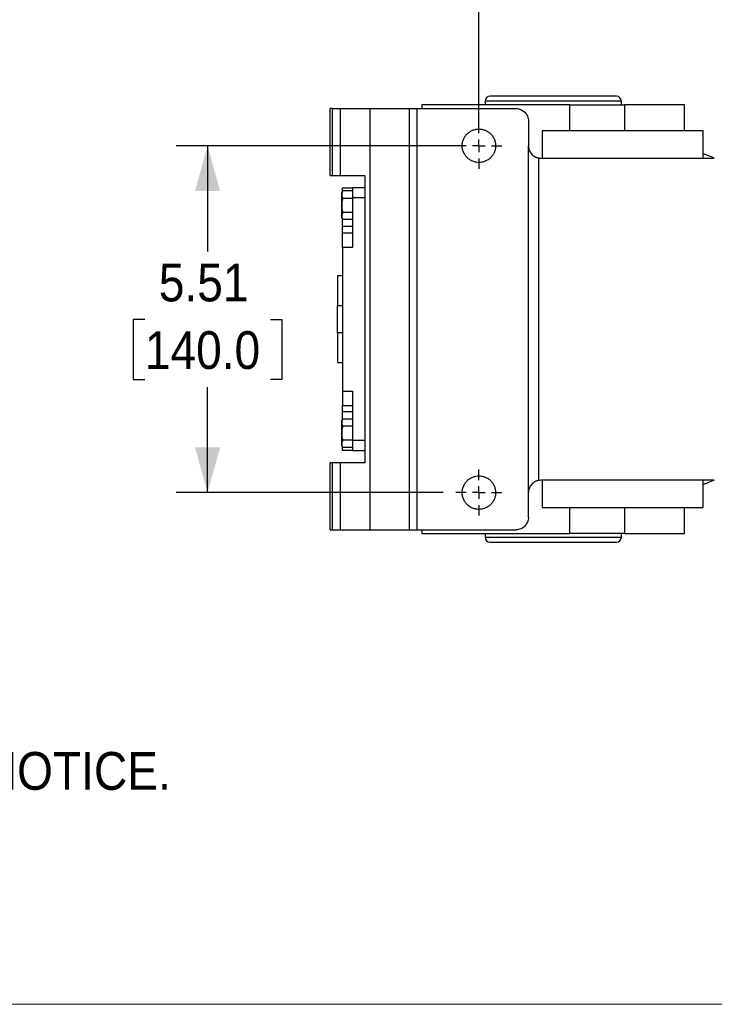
# Model space of a CAD drawing. Header units: inches. Extents: x 0 to 68, y 0 to 44.
# Tile 8 of 27: x 26 to 37.1, y 0 to 15.6. Entities that reach past the tile are written whole.
import ezdxf

# ---------------------------------------------------------------- set-up
doc = ezdxf.new("R2010")
doc.units = ezdxf.units.IN
doc.header["$LTSCALE"] = 4
doc.header["$MEASUREMENT"] = 0
doc.linetypes.add('SLD-Center', pattern=[0.75, 0.6, -0.05, 0.05, -0.05])
doc.linetypes.add('SLD-Solid', pattern=[0])
doc.layers.add('CENTER', color=40, linetype='SLD-Center')
doc.layers.add('SLD-DEFPOINTS', color=7, linetype='Continuous')
doc.layers.add('DIMENSIONS', color=140, linetype='SLD-Solid', lineweight=25)
doc.layers.add('TEXT', color=140, linetype='SLD-Solid', lineweight=25)
doc.styles.add('SLDTEXTSTYLE0', font='GOTHIC.TTF', dxfattribs={"width": 0.913})
doc.dimstyles.new('SLDDIMSTYLE0', dxfattribs={"dimtxt": 0.6, "dimasz": 0.72, "dimexe": 0, "dimexo": 0.0625, "dimgap": 0.15, "dimtad": 0, "dimtih": 1, "dimtoh": 1, "dimrnd": 1e-09, "dimzin": 12, "dimdsep": 46, "dimtxsty": 'SLDTEXTSTYLE0', "dimsah": 1, "dimcen": 0.09, "dimadec": 0, "dimazin": 3, "dimtfac": 1, "dimtofl": 0, "dimtmove": 0, "dimatfit": 3, "dimfxl": 0, "dimfrac": 2, "dimtolj": 1, "dimtzin": 12, "dimarcsym": 0})
doc.dimstyles.new('SLDDIMSTYLE9', dxfattribs={"dimtxt": 0.6, "dimasz": 0.72, "dimexe": 0, "dimexo": 0.0625, "dimgap": 0.15, "dimtad": 0, "dimtih": 1, "dimtoh": 1, "dimrnd": 1e-09, "dimzin": 12, "dimdsep": 46, "dimtxsty": 'SLDTEXTSTYLE0', "dimsah": 1, "dimcen": 0.09, "dimadec": 0, "dimazin": 3, "dimtfac": 1, "dimtmove": 0, "dimatfit": 0, "dimfxl": 0, "dimfrac": 2, "dimtolj": 1, "dimtzin": 12, "dimarcsym": 0})

# ---------------------------------------------------------------- blocks, each defined once
blk = doc.blocks.new('Block2')
at = {"color": 7, "linetype": 'SLD-Solid', "lineweight": 18}
blk.add_line((68, 0), (0, 0), dxfattribs=at)
blk = doc.blocks.new('SW_NOTE_0')
at = {"layer": 'TEXT', "color": 0, "insert": (0, -0.785), "char_height": 0.6, "attachment_point": 1, "style": 'SLDTEXTSTYLE0'}
blk.add_mtext('  1. DIMENSIONS CAN BE CHANGED BY MANUFACTURER WITHOUT NOTICE.', dxfattribs=at)
blk = doc.blocks.new('_D_21')
at = {"layer": 'DIMENSIONS'}
for p, q in [((33.336, 13.842), (33.336, 18.014)), ((38.06, 14.208), (38.06, 18.014)), ((33.336, 17.514), (31.836, 17.514)), ((34.701, 17.509), (34.518, 17.509)), ((34.518, 17.509), (34.518, 16.557)), ((36.696, 17.509), (36.879, 17.509)), ((36.879, 17.509), (36.879, 16.557)), ((38.06, 17.514), (39.56, 17.514)), ((34.518, 16.557), (34.701, 16.557)), ((36.879, 16.557), (36.696, 16.557))]:
    blk.add_line(p, q, dxfattribs=at)
for points in [[(33.336, 17.514), (32.616, 17.714), (32.616, 17.314)], [(38.06, 17.514), (38.78, 17.314), (38.78, 17.714)]]:
    blk.add_solid(points, dxfattribs=at)
at = {"layer": 'DIMENSIONS', "char_height": 0.6, "attachment_point": 1, "style": 'SLDTEXTSTYLE0'}
for s, insert in [('4.72', (34.922, 18.398)), ('120.0', (34.701, 17.323))]:
    blk.add_mtext(s, dxfattribs=dict(at, insert=insert))
blk = doc.blocks.new('_D_23')
at = {"layer": 'DIMENSIONS'}
for p, q in [((33.136, 13.642), (28.526, 13.642)), ((29.026, 13.642), (29.026, 11.965)), ((28.029, 10.882), (27.846, 10.882)), ((27.846, 10.882), (27.846, 9.929)), ((30.024, 10.882), (30.207, 10.882)), ((30.207, 10.882), (30.207, 9.929)), ((27.846, 9.929), (28.029, 9.929)), ((30.207, 9.929), (30.024, 9.929)), ((29.026, 8.131), (29.026, 9.807)), ((32.77, 8.131), (28.526, 8.131))]:
    blk.add_line(p, q, dxfattribs=at)
for points in [[(29.026, 13.642), (28.826, 12.922), (29.226, 12.922)], [(29.026, 8.131), (29.226, 8.851), (28.826, 8.851)]]:
    blk.add_solid(points, dxfattribs=at)
at = {"layer": 'DIMENSIONS', "char_height": 0.6, "attachment_point": 1, "style": 'SLDTEXTSTYLE0'}
for s, insert in [('5.51', (28.251, 11.77)), ('140.0', (28.029, 10.696))]:
    blk.add_mtext(s, dxfattribs=dict(at, insert=insert))
blk = doc.blocks.new('SW_CENTERMARKSYMBOL_9')
at = {"layer": 'CENTER', "color": 0}
for p, q in [((0, 0.2), (0, 0.366)), ((-0.2, 0), (-0.366, 0)), ((0, 0), (-0.1, 0)), ((0, 0), (0, 0.1)), ((0, 0), (0, -0.1)), ((0, 0), (0.1, 0)), ((0.2, 0), (0.366, 0)), ((0, -0.2), (0, -0.366))]:
    blk.add_line(p, q, dxfattribs=at)
blk = doc.blocks.new('SW_CENTERMARKSYMBOL_12')
at = {"layer": 'CENTER', "color": 0}
for p, q in [((0, 0.2), (0, 0.366)), ((-0.2, 0), (-0.366, 0)), ((0, 0), (-0.1, 0)), ((0, 0), (0, 0.1)), ((0, 0), (0, -0.1)), ((0, 0), (0.1, 0)), ((0.2, 0), (0.366, 0)), ((0, -0.2), (0, -0.366))]:
    blk.add_line(p, q, dxfattribs=at)

msp = doc.modelspace()

# ---------------------------------------------------------------- linework, layer by layer
for p, q in [((32.431, 14.292), (32.431, 14.233)), ((33.434, 14.351), (33.434, 14.292)), ((35.6, 14.351), (33.434, 14.351)), ((34.779, 13.879), (34.779, 14.292)), ((35.6, 14.292), (35.6, 14.351)), ((35.647, 14.292), (35.647, 13.879)), ((36.604, 13.879), (36.604, 14.292)), ((30.974, 13.17), (30.974, 14.233)), ((31.013, 14.233), (30.974, 14.233)), ((31.013, 13.17), (31.013, 14.233)), ((31.131, 14.233), (31.131, 13.17)), ((31.604, 14.233), (31.604, 7.54)), ((31.604, 14.233), (32.234, 14.233)), ((32.234, 7.54), (32.234, 14.233)), ((32.352, 14.233), (32.352, 7.54)), ((32.352, 14.233), (33.927, 14.233)), ((34.123, 14.036), (34.123, 13.642)), ((34.342, 13.879), (34.342, 13.446)), ((36.901, 13.446), (36.901, 13.879)), ((34.123, 8.131), (34.123, 13.642)), ((34.281, 13.449), (34.281, 8.323)), ((34.32, 13.446), (37.076, 13.446)), ((30.974, 13.17), (31.013, 13.17)), ((31.525, 13.17), (31.525, 8.603)), ((31.172, 12.925), (31.156, 12.891)), ((31.156, 12.891), (31.156, 12.891)), ((31.171, 12.973), (31.328, 12.973)), ((31.171, 12.923), (31.171, 12.973)), ((31.328, 12.925), (31.172, 12.925)), ((31.525, 12.973), (31.328, 12.973)), ((31.172, 12.811), (31.328, 12.811)), ((31.328, 12.816), (31.328, 12.028)), ((31.525, 12.816), (31.328, 12.816)), ((31.328, 12.584), (31.172, 12.584)), ((31.156, 12.504), (31.172, 12.47)), ((31.171, 12.36), (31.171, 12.472)), ((31.328, 12.47), (31.172, 12.47)), ((31.328, 12.36), (31.171, 12.36)), ((31.171, 12.257), (31.328, 12.257)), ((31.171, 12.028), (31.171, 12.257)), ((31.171, 12.028), (31.171, 9.745)), ((31.328, 12.028), (31.171, 12.028)), ((31.171, 11.575), (31.092, 11.575)), ((31.092, 11.103), (31.171, 11.103)), ((31.092, 10.67), (31.092, 11.103)), ((31.171, 10.67), (31.092, 10.67)), ((31.092, 10.197), (31.171, 10.197)), ((31.171, 10.288), (31.171, 10.288)), ((31.171, 9.831), (31.171, 9.831)), ((31.171, 9.745), (31.328, 9.745)), ((31.171, 9.745), (31.171, 9.516)), ((31.328, 9.745), (31.328, 8.957)), ((31.171, 9.516), (31.328, 9.516)), ((31.328, 9.413), (31.171, 9.413)), ((31.171, 9.301), (31.171, 9.413)), ((31.172, 9.303), (31.156, 9.269)), ((31.172, 9.303), (31.328, 9.303)), ((31.328, 9.189), (31.172, 9.189)), ((31.328, 8.962), (31.172, 8.962)), ((31.525, 8.957), (31.328, 8.957)), ((31.156, 8.882), (31.172, 8.848)), ((31.156, 8.882), (31.171, 8.85)), ((31.171, 8.8), (31.171, 8.85)), ((31.328, 8.8), (31.171, 8.8)), ((31.328, 8.848), (31.172, 8.848)), ((31.328, 8.8), (31.525, 8.8)), ((30.974, 7.54), (30.974, 8.603)), ((31.013, 8.603), (30.974, 8.603)), ((31.013, 7.54), (31.013, 8.603)), ((31.131, 8.603), (31.131, 7.54)), ((37.076, 8.327), (34.32, 8.327)), ((34.342, 8.327), (34.342, 7.894)), ((36.901, 7.894), (36.901, 8.327)), ((34.123, 7.737), (34.123, 8.131)), ((34.779, 7.481), (34.779, 7.894)), ((35.647, 7.894), (35.647, 7.481)), ((36.604, 7.481), (36.604, 7.894)), ((30.974, 7.54), (31.013, 7.54)), ((31.604, 7.54), (32.234, 7.54)), ((32.352, 7.54), (33.927, 7.54)), ((32.431, 7.54), (32.431, 7.481)), ((33.434, 7.481), (33.434, 7.422)), ((33.434, 7.422), (35.6, 7.422)), ((35.6, 7.422), (35.6, 7.481))]:
    msp.add_line(p, q)
for centre, start, end in [((33.513, 14.351), 90, 180), ((35.521, 14.351), 0, 90), ((33.513, 7.422), 180, 270), ((35.521, 7.422), 270, 0)]:
    msp.add_arc(centre, 0.0787, start, end)
for points, knots in [([(34.517, 14.43), (34.251, 14.43), (33.995, 14.43), (33.619, 14.43), (33.513, 14.43), (33.513, 14.43)], [0, 0, 0, 0, 0.5, 0.5, 1, 1, 1, 1]), ([(35.521, 14.43), (35.521, 14.43), (35.415, 14.43), (35.039, 14.43), (34.783, 14.43), (34.517, 14.43)], [0, 0, 0, 0, 0.5, 0.5, 1, 1, 1, 1]), ([(34.779, 14.292), (34.633, 14.292), (34.485, 14.292), (34.191, 14.292), (34.045, 14.292), (33.763, 14.292), (33.627, 14.292), (33.369, 14.292), (33.248, 14.292), (33.027, 14.292), (32.927, 14.292), (32.751, 14.292), (32.676, 14.292), (32.555, 14.292), (32.508, 14.292), (32.446, 14.292), (32.431, 14.292), (32.431, 14.292)], [0, 0, 0, 0, 0.125, 0.125, 0.25, 0.25, 0.375, 0.375, 0.5, 0.5, 0.625, 0.625, 0.75, 0.75, 0.875, 0.875, 1, 1, 1, 1]), ([(34.779, 14.292), (34.785, 14.292), (34.797, 14.292), (34.815, 14.292), (34.834, 14.292), (34.852, 14.292), (34.871, 14.292), (34.89, 14.292), (34.909, 14.292), (34.929, 14.292), (34.949, 14.292), (34.996, 14.292), (35.073, 14.292), (35.183, 14.292), (35.297, 14.292), (35.387, 14.292), (35.452, 14.292), (35.491, 14.292), (35.53, 14.292), (35.569, 14.292), (35.608, 14.292), (35.634, 14.292), (35.647, 14.292)], [0, 0, 0, 0, 0.024838, 0.049643, 0.074423, 0.099188, 0.123944, 0.148701, 0.173467, 0.198249, 0.223057, 0.247899, 0.37394, 0.500003, 0.626044, 0.752107, 0.793483, 0.834784, 0.876048, 0.917313, 0.958617, 1, 1, 1, 1]), ([(36.604, 14.292), (36.604, 14.292), (36.582, 14.292), (36.496, 14.292), (36.432, 14.292), (36.266, 14.292), (36.163, 14.292), (35.927, 14.292), (35.793, 14.292), (35.647, 14.292)], [0, 0, 0, 0, 0.25, 0.25, 0.5, 0.5, 0.75, 0.75, 1, 1, 1, 1]), ([(31.013, 14.233), (31.015, 14.233), (31.02, 14.233), (31.026, 14.233), (31.032, 14.233), (31.038, 14.233), (31.045, 14.233), (31.051, 14.233), (31.062, 14.233), (31.079, 14.233), (31.097, 14.233), (31.113, 14.233), (31.122, 14.233), (31.127, 14.233), (31.129, 14.233), (31.131, 14.233), (31.131, 14.233), (31.131, 14.233)], [0, 0, 0, 0, 0.034551, 0.068855, 0.103013, 0.137124, 0.171291, 0.205614, 0.240191, 0.370053, 0.500029, 0.62989, 0.759866, 0.820149, 0.879905, 0.939676, 1, 1, 1, 1]), ([(31.131, 14.233), (31.131, 14.233), (31.131, 14.233), (31.132, 14.233), (31.133, 14.233), (31.134, 14.233), (31.135, 14.233), (31.137, 14.233), (31.141, 14.233), (31.149, 14.233), (31.164, 14.233), (31.184, 14.233), (31.216, 14.233), (31.267, 14.233), (31.33, 14.233), (31.386, 14.233), (31.429, 14.233), (31.473, 14.233), (31.51, 14.233), (31.539, 14.233), (31.561, 14.233), (31.582, 14.233), (31.597, 14.233), (31.604, 14.233)], [0, 0, 0, 0, 0.016677, 0.033328, 0.049962, 0.066591, 0.083228, 0.099883, 0.116567, 0.178316, 0.240093, 0.304416, 0.368767, 0.500003, 0.63124, 0.695563, 0.759914, 0.821663, 0.88344, 0.912605, 0.941713, 0.970824, 1, 1, 1, 1]), ([(32.234, 14.233), (32.236, 14.233), (32.24, 14.233), (32.246, 14.233), (32.253, 14.233), (32.259, 14.233), (32.265, 14.233), (32.271, 14.233), (32.283, 14.233), (32.299, 14.233), (32.318, 14.233), (32.333, 14.233), (32.342, 14.233), (32.347, 14.233), (32.35, 14.233), (32.351, 14.233), (32.352, 14.233), (32.352, 14.233)], [0, 0, 0, 0, 0.0345506, 0.0688551, 0.1030127, 0.1371244, 0.1712912, 0.2056137, 0.2401913, 0.3700531, 0.5000286, 0.6298904, 0.759866, 0.820149, 0.8799053, 0.9396756, 1, 1, 1, 1]), ([(33.927, 14.233), (33.952, 14.233), (33.978, 14.228), (34.026, 14.208), (34.048, 14.193), (34.084, 14.157), (34.099, 14.135), (34.118, 14.088), (34.123, 14.062), (34.123, 14.036)], [0, 0, 0, 0, 0.25, 0.25, 0.5, 0.5, 0.75, 0.75, 1, 1, 1, 1]), ([(33.07, 13.642), (33.07, 13.646), (33.07, 13.652), (33.071, 13.662), (33.072, 13.671), (33.073, 13.681), (33.076, 13.696), (33.08, 13.716), (33.089, 13.741), (33.1, 13.765), (33.118, 13.796), (33.147, 13.832), (33.189, 13.866), (33.237, 13.891), (33.286, 13.905), (33.336, 13.91), (33.386, 13.905), (33.435, 13.891), (33.483, 13.866), (33.525, 13.832), (33.554, 13.796), (33.572, 13.765), (33.583, 13.741), (33.592, 13.716), (33.597, 13.694), (33.6, 13.675), (33.601, 13.659), (33.602, 13.648), (33.602, 13.642)], [0, 0, 0, 0, 0.0116735, 0.0233256, 0.0349718, 0.0466278, 0.0583094, 0.0891931, 0.1201015, 0.1522728, 0.1844691, 0.2501183, 0.3157676, 0.3800526, 0.4417717, 0.5000028, 0.5582339, 0.6199531, 0.6842381, 0.7498873, 0.8155366, 0.847708, 0.8799042, 0.9107878, 0.9416963, 0.9611374, 0.9805478, 1, 1, 1, 1]), ([(36.901, 13.879), (36.901, 13.879), (36.893, 13.879), (36.86, 13.879), (36.835, 13.879), (36.771, 13.879), (36.732, 13.879), (36.639, 13.879), (36.585, 13.879), (36.467, 13.879), (36.402, 13.879), (36.263, 13.879), (36.188, 13.879), (36.034, 13.879), (35.953, 13.879), (35.789, 13.879), (35.705, 13.879), (35.538, 13.879), (35.454, 13.879), (35.29, 13.879), (35.209, 13.879), (35.054, 13.879), (34.98, 13.879), (34.841, 13.879), (34.776, 13.879), (34.657, 13.879), (34.604, 13.879), (34.511, 13.879), (34.471, 13.879), (34.407, 13.879), (34.383, 13.879), (34.35, 13.879), (34.342, 13.879), (34.342, 13.879)], [0, 0, 0, 0, 0.0625, 0.0625, 0.125, 0.125, 0.1875, 0.1875, 0.25, 0.25, 0.3125, 0.3125, 0.375, 0.375, 0.4375, 0.4375, 0.5, 0.5, 0.5625, 0.5625, 0.625, 0.625, 0.6875, 0.6875, 0.75, 0.75, 0.8125, 0.8125, 0.875, 0.875, 0.9375, 0.9375, 1, 1, 1, 1]), ([(33.602, 13.642), (33.602, 13.639), (33.602, 13.633), (33.601, 13.623), (33.6, 13.613), (33.599, 13.604), (33.597, 13.589), (33.592, 13.569), (33.583, 13.544), (33.572, 13.52), (33.554, 13.489), (33.525, 13.453), (33.483, 13.419), (33.435, 13.394), (33.386, 13.38), (33.336, 13.375), (33.286, 13.38), (33.237, 13.394), (33.189, 13.419), (33.147, 13.453), (33.118, 13.489), (33.1, 13.52), (33.089, 13.544), (33.08, 13.569), (33.075, 13.591), (33.072, 13.61), (33.071, 13.626), (33.07, 13.637), (33.07, 13.642)], [0, 0, 0, 0, 0.011674, 0.023326, 0.034972, 0.046628, 0.058309, 0.089193, 0.120101, 0.152273, 0.184469, 0.250118, 0.315768, 0.380053, 0.441772, 0.500003, 0.558234, 0.619953, 0.684238, 0.749887, 0.815537, 0.847708, 0.879904, 0.910788, 0.941696, 0.961137, 0.980548, 1, 1, 1, 1]), ([(34.123, 13.642), (34.123, 13.639), (34.124, 13.633), (34.124, 13.625), (34.125, 13.619), (34.126, 13.609), (34.128, 13.598), (34.134, 13.577), (34.143, 13.554), (34.16, 13.526), (34.182, 13.501), (34.204, 13.483), (34.221, 13.472), (34.232, 13.466), (34.244, 13.461), (34.256, 13.456), (34.269, 13.452), (34.277, 13.45), (34.281, 13.449)], [0, 0, 0, 0, 0.039264, 0.073265, 0.102003, 0.125479, 0.19163, 0.250351, 0.383963, 0.499593, 0.631915, 0.749384, 0.794001, 0.837308, 0.879425, 0.920483, 0.960624, 1, 1, 1, 1]), ([(37.075, 13.446), (37.072, 13.447), (37.04, 13.46), (36.982, 13.484), (36.919, 13.508), (36.901, 13.515)], [0, 0, 0, 0, 0.0689057, 0.7390027, 1, 1, 1, 1]), ([(34.281, 13.449), (34.283, 13.449), (34.289, 13.448), (34.297, 13.447), (34.304, 13.446), (34.312, 13.446), (34.318, 13.446), (34.32, 13.446)], [0, 0, 0, 0, 0.200325, 0.400163, 0.599837, 0.799675, 1, 1, 1, 1]), ([(31.013, 13.17), (31.029, 13.17), (31.044, 13.17), (31.073, 13.17), (31.086, 13.17), (31.108, 13.17), (31.116, 13.17), (31.128, 13.17), (31.131, 13.17), (31.131, 13.17)], [0, 0, 0, 0, 0.25, 0.25, 0.5, 0.5, 0.75, 0.75, 1, 1, 1, 1]), ([(31.131, 13.17), (31.131, 13.17), (31.141, 13.17), (31.179, 13.17), (31.207, 13.17), (31.279, 13.17), (31.322, 13.17), (31.418, 13.17), (31.471, 13.17), (31.525, 13.17)], [0, 0, 0, 0, 0.25, 0.25, 0.5, 0.5, 0.75, 0.75, 1, 1, 1, 1]), ([(31.156, 12.891), (31.156, 12.891), (31.156, 12.886), (31.156, 12.867), (31.156, 12.852), (31.156, 12.816), (31.156, 12.795), (31.156, 12.748), (31.156, 12.723), (31.156, 12.672), (31.156, 12.647), (31.156, 12.6), (31.156, 12.579), (31.156, 12.543), (31.156, 12.528), (31.156, 12.509), (31.156, 12.504), (31.156, 12.504)], [0, 0, 0, 0, 0.125, 0.125, 0.25, 0.25, 0.375, 0.375, 0.5, 0.5, 0.625, 0.625, 0.75, 0.75, 0.875, 0.875, 1, 1, 1, 1]), ([(31.172, 12.925), (31.171, 12.922), (31.168, 12.917), (31.166, 12.91), (31.163, 12.903), (31.16, 12.894), (31.158, 12.882), (31.157, 12.868), (31.158, 12.854), (31.161, 12.84), (31.165, 12.826), (31.17, 12.816), (31.172, 12.811)], [0, 0, 0, 0, 0.065882, 0.129816, 0.191839, 0.251992, 0.378566, 0.502206, 0.618849, 0.74042, 0.867345, 1, 1, 1, 1]), ([(31.328, 12.973), (31.328, 12.973), (31.328, 12.969), (31.328, 12.953), (31.328, 12.942), (31.328, 12.912), (31.328, 12.895), (31.328, 12.857), (31.328, 12.836), (31.328, 12.816)], [0, 0, 0, 0, 0.25, 0.25, 0.5, 0.5, 0.75, 0.75, 1, 1, 1, 1]), ([(31.172, 12.811), (31.171, 12.806), (31.168, 12.797), (31.166, 12.782), (31.163, 12.768), (31.16, 12.75), (31.158, 12.726), (31.157, 12.697), (31.158, 12.669), (31.161, 12.641), (31.165, 12.612), (31.17, 12.593), (31.172, 12.584)], [0, 0, 0, 0, 0.06553, 0.129129, 0.190835, 0.250689, 0.376891, 0.500138, 0.623002, 0.748991, 0.870648, 1, 1, 1, 1]), ([(31.172, 12.584), (31.171, 12.581), (31.168, 12.577), (31.166, 12.569), (31.163, 12.562), (31.16, 12.553), (31.158, 12.541), (31.157, 12.527), (31.158, 12.513), (31.161, 12.499), (31.165, 12.485), (31.17, 12.475), (31.172, 12.47)], [0, 0, 0, 0, 0.065882, 0.129816, 0.191839, 0.251992, 0.378566, 0.502206, 0.618849, 0.74042, 0.867345, 1, 1, 1, 1]), ([(31.171, 12.257), (31.171, 12.258), (31.171, 12.26), (31.171, 12.263), (31.171, 12.267), (31.171, 12.271), (31.171, 12.277), (31.171, 12.285), (31.171, 12.298), (31.171, 12.312), (31.171, 12.326), (31.171, 12.338), (31.171, 12.349), (31.171, 12.356), (31.171, 12.36)], [0, 0, 0, 0, 0.049592, 0.099086, 0.148555, 0.198071, 0.247706, 0.373791, 0.500013, 0.626098, 0.75232, 0.834906, 0.917354, 1, 1, 1, 1]), ([(31.092, 11.575), (31.092, 11.575), (31.092, 11.563), (31.092, 11.516), (31.092, 11.481), (31.092, 11.393), (31.092, 11.341), (31.092, 11.227), (31.092, 11.165), (31.092, 11.103)], [0, 0, 0, 0, 0.25, 0.25, 0.5, 0.5, 0.75, 0.75, 1, 1, 1, 1]), ([(31.092, 10.67), (31.092, 10.608), (31.092, 10.546), (31.092, 10.432), (31.092, 10.38), (31.092, 10.292), (31.092, 10.257), (31.092, 10.21), (31.092, 10.197), (31.092, 10.197)], [0, 0, 0, 0, 0.25, 0.25, 0.5, 0.5, 0.75, 0.75, 1, 1, 1, 1]), ([(31.171, 9.413), (31.171, 9.415), (31.171, 9.42), (31.171, 9.426), (31.171, 9.433), (31.171, 9.439), (31.171, 9.449), (31.171, 9.461), (31.171, 9.475), (31.171, 9.487), (31.171, 9.497), (31.171, 9.505), (31.171, 9.511), (31.171, 9.514), (31.171, 9.516)], [0, 0, 0, 0, 0.049592, 0.099086, 0.148555, 0.198071, 0.247706, 0.373791, 0.500013, 0.626098, 0.75232, 0.834906, 0.917354, 1, 1, 1, 1]), ([(31.156, 9.269), (31.156, 9.269), (31.156, 9.264), (31.156, 9.244), (31.156, 9.23), (31.156, 9.194), (31.156, 9.173), (31.156, 9.126), (31.156, 9.101), (31.156, 9.05), (31.156, 9.025), (31.156, 8.978), (31.156, 8.957), (31.156, 8.921), (31.156, 8.906), (31.156, 8.887), (31.156, 8.882), (31.156, 8.882)], [0, 0, 0, 0, 0.125, 0.125, 0.25, 0.25, 0.375, 0.375, 0.5, 0.5, 0.625, 0.625, 0.75, 0.75, 0.875, 0.875, 1, 1, 1, 1]), ([(31.172, 9.303), (31.171, 9.3), (31.168, 9.295), (31.166, 9.288), (31.163, 9.281), (31.16, 9.272), (31.158, 9.26), (31.157, 9.246), (31.158, 9.232), (31.161, 9.218), (31.165, 9.204), (31.17, 9.194), (31.172, 9.189)], [0, 0, 0, 0, 0.065882, 0.129816, 0.191839, 0.251992, 0.378566, 0.502206, 0.618849, 0.74042, 0.867345, 1, 1, 1, 1]), ([(31.172, 9.189), (31.171, 9.184), (31.168, 9.175), (31.166, 9.16), (31.163, 9.146), (31.16, 9.127), (31.158, 9.104), (31.157, 9.075), (31.158, 9.047), (31.161, 9.019), (31.165, 8.99), (31.17, 8.971), (31.172, 8.962)], [0, 0, 0, 0, 0.06553, 0.129129, 0.190835, 0.250689, 0.376891, 0.500138, 0.623002, 0.748991, 0.870648, 1, 1, 1, 1]), ([(31.172, 8.962), (31.171, 8.959), (31.168, 8.954), (31.166, 8.947), (31.163, 8.94), (31.16, 8.931), (31.158, 8.919), (31.157, 8.905), (31.158, 8.891), (31.161, 8.877), (31.165, 8.863), (31.17, 8.853), (31.172, 8.848)], [0, 0, 0, 0, 0.065882, 0.129816, 0.191839, 0.251992, 0.378566, 0.502206, 0.618849, 0.74042, 0.867345, 1, 1, 1, 1]), ([(31.328, 8.957), (31.328, 8.937), (31.328, 8.916), (31.328, 8.878), (31.328, 8.861), (31.328, 8.831), (31.328, 8.82), (31.328, 8.804), (31.328, 8.8), (31.328, 8.8)], [0, 0, 0, 0, 0.25, 0.25, 0.5, 0.5, 0.75, 0.75, 1, 1, 1, 1]), ([(31.131, 8.603), (31.131, 8.603), (31.128, 8.603), (31.116, 8.603), (31.108, 8.603), (31.086, 8.603), (31.073, 8.603), (31.044, 8.603), (31.029, 8.603), (31.013, 8.603)], [0, 0, 0, 0, 0.25, 0.25, 0.5, 0.5, 0.75, 0.75, 1, 1, 1, 1]), ([(31.525, 8.603), (31.471, 8.603), (31.418, 8.603), (31.322, 8.603), (31.279, 8.603), (31.207, 8.603), (31.179, 8.603), (31.141, 8.603), (31.131, 8.603), (31.131, 8.603)], [0, 0, 0, 0, 0.25, 0.25, 0.5, 0.5, 0.75, 0.75, 1, 1, 1, 1]), ([(33.07, 8.131), (33.07, 8.134), (33.07, 8.14), (33.071, 8.15), (33.072, 8.16), (33.073, 8.169), (33.076, 8.184), (33.08, 8.204), (33.089, 8.229), (33.1, 8.253), (33.118, 8.284), (33.147, 8.32), (33.189, 8.354), (33.237, 8.379), (33.286, 8.393), (33.336, 8.398), (33.386, 8.393), (33.435, 8.379), (33.483, 8.354), (33.525, 8.32), (33.554, 8.284), (33.572, 8.253), (33.583, 8.229), (33.592, 8.204), (33.597, 8.182), (33.6, 8.163), (33.601, 8.147), (33.602, 8.136), (33.602, 8.131)], [0, 0, 0, 0, 0.011674, 0.023326, 0.034972, 0.046628, 0.058309, 0.089193, 0.120101, 0.152273, 0.184469, 0.250118, 0.315768, 0.380053, 0.441772, 0.500003, 0.558234, 0.619953, 0.684238, 0.749887, 0.815537, 0.847708, 0.879904, 0.910788, 0.941696, 0.961137, 0.980548, 1, 1, 1, 1]), ([(34.281, 8.323), (34.279, 8.323), (34.274, 8.322), (34.268, 8.32), (34.261, 8.318), (34.254, 8.316), (34.248, 8.314), (34.241, 8.311), (34.235, 8.308), (34.228, 8.305), (34.222, 8.301), (34.216, 8.297), (34.202, 8.289), (34.182, 8.272), (34.16, 8.247), (34.143, 8.219), (34.134, 8.195), (34.128, 8.175), (34.126, 8.161), (34.124, 8.146), (34.124, 8.136), (34.123, 8.131)], [0, 0, 0, 0, 0.021397, 0.042999, 0.064835, 0.086927, 0.109299, 0.131976, 0.154979, 0.178329, 0.202047, 0.226152, 0.250663, 0.368119, 0.500438, 0.616056, 0.749666, 0.808331, 0.874532, 0.926835, 1, 1, 1, 1]), ([(37.075, 8.327), (37.071, 8.326), (37.038, 8.312), (36.981, 8.288), (36.918, 8.265), (36.901, 8.258)], [0, 0, 0, 0, 0.082143, 0.748065, 1, 1, 1, 1]), ([(33.602, 8.131), (33.602, 8.127), (33.602, 8.121), (33.601, 8.111), (33.6, 8.101), (33.599, 8.092), (33.597, 8.077), (33.592, 8.057), (33.583, 8.032), (33.572, 8.008), (33.554, 7.977), (33.525, 7.941), (33.483, 7.907), (33.435, 7.882), (33.386, 7.868), (33.336, 7.863), (33.286, 7.868), (33.237, 7.882), (33.189, 7.907), (33.147, 7.941), (33.118, 7.977), (33.1, 8.008), (33.089, 8.032), (33.08, 8.057), (33.075, 8.079), (33.072, 8.098), (33.071, 8.114), (33.07, 8.125), (33.07, 8.131)], [0, 0, 0, 0, 0.011674, 0.023326, 0.034972, 0.046628, 0.058309, 0.089193, 0.120101, 0.152273, 0.184469, 0.250118, 0.315768, 0.380053, 0.441772, 0.500003, 0.558234, 0.619953, 0.684238, 0.749887, 0.815537, 0.847708, 0.879904, 0.910788, 0.941696, 0.961137, 0.980548, 1, 1, 1, 1]), ([(34.342, 7.894), (34.342, 7.894), (34.35, 7.894), (34.383, 7.894), (34.407, 7.894), (34.471, 7.894), (34.511, 7.894), (34.604, 7.894), (34.657, 7.894), (34.776, 7.894), (34.841, 7.894), (34.98, 7.894), (35.054, 7.894), (35.209, 7.894), (35.29, 7.894), (35.454, 7.894), (35.538, 7.894), (35.705, 7.894), (35.789, 7.894), (35.953, 7.894), (36.034, 7.894), (36.188, 7.894), (36.263, 7.894), (36.402, 7.894), (36.467, 7.894), (36.585, 7.894), (36.639, 7.894), (36.732, 7.894), (36.771, 7.894), (36.835, 7.894), (36.86, 7.894), (36.893, 7.894), (36.901, 7.894), (36.901, 7.894)], [0, 0, 0, 0, 0.0625, 0.0625, 0.125, 0.125, 0.1875, 0.1875, 0.25, 0.25, 0.3125, 0.3125, 0.375, 0.375, 0.4375, 0.4375, 0.5, 0.5, 0.5625, 0.5625, 0.625, 0.625, 0.6875, 0.6875, 0.75, 0.75, 0.8125, 0.8125, 0.875, 0.875, 0.9375, 0.9375, 1, 1, 1, 1]), ([(34.123, 7.737), (34.123, 7.711), (34.118, 7.685), (34.099, 7.638), (34.084, 7.616), (34.048, 7.579), (34.026, 7.565), (33.978, 7.545), (33.952, 7.54), (33.927, 7.54)], [0, 0, 0, 0, 0.25, 0.25, 0.5, 0.5, 0.75, 0.75, 1, 1, 1, 1]), ([(31.013, 7.54), (31.029, 7.54), (31.044, 7.54), (31.073, 7.54), (31.086, 7.54), (31.108, 7.54), (31.116, 7.54), (31.128, 7.54), (31.131, 7.54), (31.131, 7.54)], [0, 0, 0, 0, 0.25, 0.25, 0.5, 0.5, 0.75, 0.75, 1, 1, 1, 1]), ([(31.131, 7.54), (31.131, 7.54), (31.144, 7.54), (31.191, 7.54), (31.226, 7.54), (31.313, 7.54), (31.366, 7.54), (31.48, 7.54), (31.542, 7.54), (31.604, 7.54)], [0, 0, 0, 0, 0.25, 0.25, 0.5, 0.5, 0.75, 0.75, 1, 1, 1, 1]), ([(32.234, 7.54), (32.249, 7.54), (32.265, 7.54), (32.293, 7.54), (32.306, 7.54), (32.328, 7.54), (32.337, 7.54), (32.349, 7.54), (32.352, 7.54), (32.352, 7.54)], [0, 0, 0, 0, 0.25, 0.25, 0.5, 0.5, 0.75, 0.75, 1, 1, 1, 1]), ([(32.431, 7.481), (32.431, 7.481), (32.446, 7.481), (32.508, 7.481), (32.555, 7.481), (32.676, 7.481), (32.751, 7.481), (32.927, 7.481), (33.027, 7.481), (33.248, 7.481), (33.369, 7.481), (33.627, 7.481), (33.763, 7.481), (34.045, 7.481), (34.191, 7.481), (34.485, 7.481), (34.633, 7.481), (34.779, 7.481)], [0, 0, 0, 0, 0.125, 0.125, 0.25, 0.25, 0.375, 0.375, 0.5, 0.5, 0.625, 0.625, 0.75, 0.75, 0.875, 0.875, 1, 1, 1, 1]), ([(35.647, 7.481), (35.639, 7.481), (35.623, 7.481), (35.6, 7.481), (35.577, 7.481), (35.553, 7.481), (35.53, 7.481), (35.507, 7.481), (35.483, 7.481), (35.46, 7.481), (35.437, 7.481), (35.382, 7.481), (35.297, 7.481), (35.183, 7.481), (35.073, 7.481), (34.991, 7.481), (34.935, 7.481), (34.903, 7.481), (34.871, 7.481), (34.84, 7.481), (34.809, 7.481), (34.789, 7.481), (34.779, 7.481)], [0, 0, 0, 0, 0.024838, 0.049643, 0.074423, 0.099188, 0.123944, 0.148701, 0.173467, 0.198249, 0.223057, 0.247899, 0.37394, 0.500003, 0.626044, 0.752107, 0.793483, 0.834784, 0.876048, 0.917313, 0.958617, 1, 1, 1, 1]), ([(35.647, 7.481), (35.793, 7.481), (35.927, 7.481), (36.163, 7.481), (36.266, 7.481), (36.432, 7.481), (36.496, 7.481), (36.582, 7.481), (36.604, 7.481), (36.604, 7.481)], [0, 0, 0, 0, 0.25, 0.25, 0.5, 0.5, 0.75, 0.75, 1, 1, 1, 1]), ([(33.513, 7.343), (33.513, 7.343), (33.619, 7.343), (33.995, 7.343), (34.251, 7.343), (34.517, 7.343)], [0, 0, 0, 0, 0.5, 0.5, 1, 1, 1, 1]), ([(34.517, 7.343), (34.783, 7.343), (35.039, 7.343), (35.415, 7.343), (35.521, 7.343), (35.521, 7.343)], [0, 0, 0, 0, 0.5, 0.5, 1, 1, 1, 1])]:
    msp.add_open_spline(points, degree=3, knots=knots)
msp.add_open_spline([(34.32, 8.327), (34.307, 8.327), (34.294, 8.326), (34.281, 8.323)], degree=3)

# ---------------------------------------------------------------- block references
at = {"layer": 'CENTER'}
for name, p in [('SW_CENTERMARKSYMBOL_9', (33.336, 13.642)), ('SW_CENTERMARKSYMBOL_12', (33.336, 8.131))]:
    msp.add_blockref(name, p, dxfattribs=at)
at = {"layer": 'SLD-DEFPOINTS'}
msp.add_blockref('Block2', (0, 0), dxfattribs=at)
at = {"layer": 'TEXT'}
msp.add_blockref('SW_NOTE_0', (1.458, 4.794), dxfattribs=at)

# ---------------------------------------------------------------- dimensions: what is measured, and where the dimension line sits
at = {"layer": 'DIMENSIONS'}
dim = msp.add_linear_dim(base=(38.06, 17.514), p1=(33.336, 13.642), p2=(38.06, 14.008), dimstyle='SLDDIMSTYLE9', dxfattribs=at)
dim.commit()
dim.dimension.update_dxf_attribs({"geometry": '_D_21', "text_midpoint": (35.698, 17.514), "dimtype": 160})
dim = msp.add_linear_dim(base=(29.026, 8.131), p1=(33.336, 13.642), p2=(32.97, 8.131), angle=90, dimstyle='SLDDIMSTYLE0', dxfattribs=at)
dim.commit()
dim.dimension.update_dxf_attribs({"geometry": '_D_23', "text_midpoint": (29.026, 10.886), "dimtype": 160})

doc.saveas('drawing.dxf')
